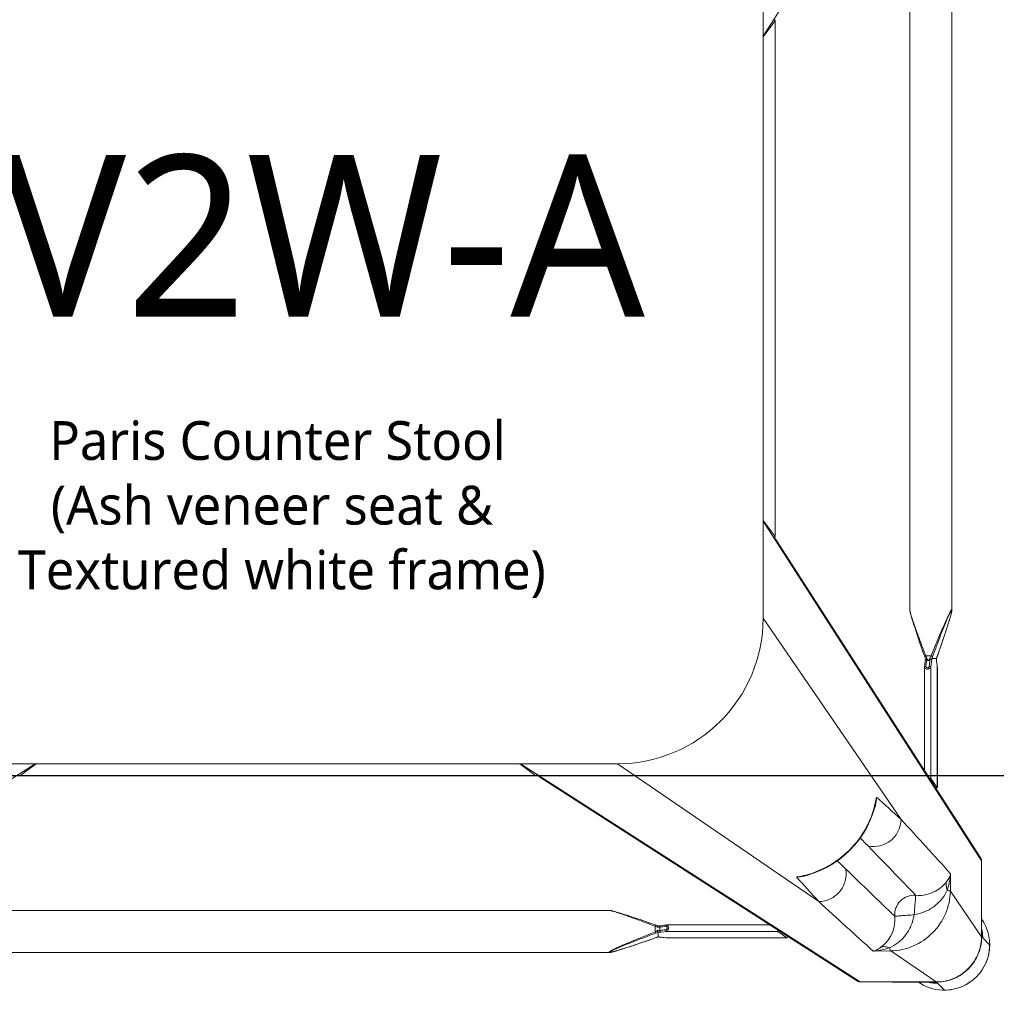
# Model space of a CAD drawing. Header units: millimetres. Extents: x 2950152 to 2989892, y -490837 to -470506.
# Tile 39 of 57: x 2971543 to 2971844, y -479632 to -479328. Entities that reach past the tile are written whole.
import ezdxf

# ---------------------------------------------------------------- set-up
doc = ezdxf.new("R2010")
doc.units = ezdxf.units.MM
doc.header["$LTSCALE"] = 1000
doc.header["$MEASUREMENT"] = 0
doc.header["$PDMODE"] = 3
doc.header["$PDSIZE"] = -1
doc.linetypes.add('HIDDEN2', pattern=[4.7625, 3.175, -1.5875])
doc.layers.get('0').update_dxf_attribs({"linetype": 'CONTINUOUS'})
doc.layers.get('Defpoints').update_dxf_attribs({"linetype": 'CONTINUOUS'})
for name, color, linetype in [('Kian Codes', 1, 'CONTINUOUS'), ('Kian Description', 3, 'CONTINUOUS'), ('LV_FURNITURE', 8, 'CONTINUOUS')]:
    doc.layers.add(name, color=color, linetype=linetype)
doc.styles.add('BA-SCALE 100', font='SIMPLEX.SHX', dxfattribs={"width": 0.8, "height": 200})
doc.styles.add('kian 4', font='Microsoft YaHei.ttf')
doc.styles.add('MtXpl_Microsoft_YaHe', font='Microsoft YaHei.ttf')
doc.dimstyles.new('BA SCALE 100', dxfattribs={"dimtxt": 200, "dimasz": 100, "dimexe": 0, "dimexo": 0, "dimgap": 50, "dimtad": 1, "dimdec": 0, "dimzin": 1, "dimdsep": 46, "dimtxsty": 'BA-SCALE 100', "dimblk": 'ARCHTICK', "dimcen": 2.5, "dimdle": 100, "dimclrd": 256, "dimclre": 256, "dimclrt": 256, "dimadec": 0, "dimazin": 0, "dimtfac": 1, "dimtdec": 0, "dimtmove": 1, "dimatfit": 3, "dimfxl": 0, "dimlwd": 9, "dimlwe": 9, "dimarcsym": 0})

# ---------------------------------------------------------------- blocks, each defined once
blk = doc.blocks.new('_ArchTick')
at = {"color": 0, "linetype": 'ByBlock', "const_width": 0.15}
blk.add_lwpolyline([(-0.5, -0.5), (0.5, 0.5)], dxfattribs=at)
blk = doc.blocks.new('*D804')
at = {"linetype": 'HIDDEN2', "lineweight": 9}
for p, q in [((2971934.89, -479639.08), (2971934.89, -479847.47)), ((2973311.85, -479738.34), (2973311.85, -479847.47)), ((2973411.85, -479847.47), (2971834.89, -479847.47))]:
    blk.add_line(p, q, dxfattribs=at)
at = {"layer": 'Defpoints', "color": 0, "lineweight": -2}
for p in [(2971934.89, -479639.08, 0), (2973311.85, -479738.34), (2971934.89, -479847.47)]:
    blk.add_point(p, dxfattribs=at)
at = {"lineweight": 9, "xscale": 100, "yscale": 100, "zscale": 100, "rotation": 180}
blk.add_blockref('_ArchTick', (2971934.89, -479847.47), dxfattribs=at)
at = {"lineweight": 9, "xscale": 100, "yscale": 100, "zscale": 100}
blk.add_blockref('_ArchTick', (2973311.85, -479847.47), dxfattribs=at)
at = {"insert": (2972623.37, -479697.47), "char_height": 200, "attachment_point": 5, "style": 'BA-SCALE 100'}
blk.add_mtext('1377', dxfattribs=at)
blk = doc.blocks.new('LV1C')
at = {"color": 0}
blk.add_line((0, 0), (625, 0), dxfattribs=at)
blk = doc.blocks.new('SV2W-A')
at = {"color": 0, "linetype": 'Continuous', "lineweight": 15}
for p, q in [((70.85, 57.91), (3.37, -47.09)), ((3.37, -227.09), (3.37, -17.09)), ((48.71, -224.5), (48.71, -19.68)), ((61.71, -224.5), (61.71, -19.68)), ((7.1, -42.33), (3.37, -47.36)), ((7.1, -42.33), (7.11, -42.3)), ((7.1, -201.86), (7.1, -42.33)), ((7.11, -201.86), (7.11, -42.33)), ((3.37, -196.83), (7.1, -201.86)), ((70.85, -302.09), (3.37, -197.09)), ((7.11, -201.88), (7.1, -201.86)), ((70.62, -301.28), (7.5, -203.05)), ((48.71, -224.5), (48.71, -224.5)), ((61.71, -224.5), (61.71, -224.5)), ((3.37, -227.09), (45.99, -289.28)), ((49.03, -226.05), (49.09, -226.28)), ((49.09, -226.28), (49.16, -226.51)), ((49.16, -226.51), (49.23, -226.76)), ((49.23, -226.76), (49.34, -227.14)), ((49.34, -227.14), (49.46, -227.54)), ((49.46, -227.54), (49.59, -227.95)), ((49.59, -227.95), (49.76, -228.53)), ((60.57, -228.82), (60.76, -228.24)), ((60.76, -228.24), (60.93, -227.67)), ((60.93, -227.67), (61.05, -227.27)), ((61.05, -227.27), (61.16, -226.88)), ((61.16, -226.88), (61.23, -226.64)), ((61.23, -226.64), (61.3, -226.4)), ((61.3, -226.4), (61.37, -226.16)), ((61.37, -226.16), (61.43, -225.94)), ((61.43, -225.94), (61.48, -225.73)), ((49.76, -228.53), (49.95, -229.12)), ((49.95, -229.12), (50.2, -229.9)), ((50.2, -229.9), (50.52, -230.87)), ((50.52, -230.87), (50.86, -231.9)), ((59.39, -232.44), (59.75, -231.38)), ((59.75, -231.38), (60.07, -230.38)), ((60.07, -230.38), (60.33, -229.58)), ((60.33, -229.58), (60.57, -228.82)), ((50.86, -231.9), (51.28, -233.17)), ((51.28, -233.17), (51.74, -234.52)), ((58.48, -235.12), (58.95, -233.74)), ((58.95, -233.74), (59.39, -232.44)), ((51.74, -234.52), (52.24, -235.95)), ((52.24, -235.95), (52.77, -237.49)), ((57.41, -238.17), (57.89, -236.82)), ((57.89, -236.82), (58.04, -236.38)), ((58.04, -236.38), (58.48, -235.12)), ((52.77, -237.49), (53.29, -238.93)), ((53.54, -239.61), (53.33, -241.37)), ((53.43, -238.23), (53.63, -238.76)), ((53.63, -238.76), (55.29, -238.76)), ((53.86, -240.28), (53.9, -239.87)), ((54.52, -240.18), (54.26, -240.18)), ((55.51, -239.78), (55.22, -242.31)), ((55.53, -239.59), (55.51, -239.78)), ((56.91, -239.59), (55.53, -239.59)), ((56.92, -239.58), (56.92, -239.58)), ((56.99, -240.47), (56.97, -240.32)), ((57.07, -241.13), (56.99, -240.47)), ((56.99, -240.47), (56.99, -240.53)), ((57.12, -238.98), (57.41, -238.17)), ((57.14, -238.93), (57.14, -238.93)), ((53.22, -242.37), (53.22, -274.2)), ((53.33, -241.37), (53.23, -242.25)), ((55.22, -242.31), (55.22, -276.63)), ((56.99, -240.53), (57.01, -240.73)), ((57.01, -240.73), (57.06, -241.12)), ((57.06, -241.12), (57.11, -241.52)), ((57.13, -241.68), (57.07, -241.13)), ((57.11, -241.52), (57.19, -242.26)), ((57.2, -242.25), (57.13, -241.68)), ((57.19, -242.26), (57.2, -242.31)), ((57.2, -242.31), (57.2, -242.25)), ((57.2, -242.25), (57.2, -279.43)), ((57.21, -242.37), (57.2, -242.31)), ((57.21, -279.44), (57.21, -242.37)), ((-326.63, -339.57), (-221.63, -272.09)), ((-251.63, -272.09), (-41.63, -272.09)), ((-221.36, -272.09), (-226.39, -275.82)), ((-71.89, -272.09), (-66.86, -275.82)), ((-71.63, -272.09), (33.37, -339.57)), ((-41.63, -272.09), (20.57, -314.71)), ((-226.42, -275.83), (-226.39, -275.82)), ((-226.39, -275.82), (-66.86, -275.82)), ((-226.39, -275.83), (-66.86, -275.83)), ((-66.86, -275.82), (-66.84, -275.83)), ((-65.67, -276.22), (32.56, -339.34)), ((57.2, -279.43), (55.22, -276.63)), ((57.2, -279.45), (57.2, -279.43)), ((37.86, -285.35), (38.02, -284.72)), ((38.02, -284.72), (38.02, -284.72)), ((70.85, -302.09), (70.85, -325.56)), ((16, -306.74), (16.76, -306.55)), ((16, -306.73), (16, -306.73)), ((61.23, -311.53), (61.32, -306.11)), ((61.23, -311.53), (70.85, -325.56)), ((70.89, -312.15), (70.89, -323.76)), ((-249.04, -317.43), (-44.21, -317.43)), ((-44.21, -317.43), (-44.22, -317.43)), ((-42.66, -317.75), (-42.88, -317.69)), ((-42.43, -317.81), (-42.66, -317.75)), ((-42.2, -317.88), (-42.43, -317.81)), ((-41.95, -317.95), (-42.2, -317.88)), ((-41.57, -318.06), (-41.95, -317.95)), ((-41.17, -318.18), (-41.57, -318.06)), ((-40.76, -318.31), (-41.17, -318.18)), ((-40.18, -318.49), (-40.76, -318.31)), ((-39.58, -318.67), (-40.18, -318.49)), ((-38.81, -318.92), (-39.58, -318.67)), ((-37.83, -319.24), (-38.81, -318.92)), ((-36.8, -319.58), (-37.83, -319.24)), ((-35.71, -319.95), (-36.8, -319.58)), ((-34.37, -320.4), (-35.71, -319.95)), ((-32.95, -320.89), (-34.37, -320.4)), ((-31.65, -321.35), (-32.95, -320.89)), ((-30.27, -321.83), (-31.65, -321.35)), ((-29.69, -322.04), (-30.27, -321.83)), ((-29.96, -324.01), (-29.96, -322.35)), ((-29.14, -322.23), (-29.31, -322.17)), ((-28.2, -322.55), (-28.54, -322.59)), ((-28.54, -322.59), (-28.54, -323.63)), ((-27.29, -322.05), (-28.25, -322.16)), ((-27.65, -322.49), (-28.2, -322.55)), ((-26.76, -322.38), (-27.65, -322.49)), ((-26.46, -321.95), (-27.29, -322.05)), ((5.49, -321.94), (-26.35, -321.94)), ((-29.16, -325.64), (-28.99, -325.65)), ((-29.14, -325.64), (-29.14, -325.64)), ((-29.13, -325.63), (-29.13, -324.22)), ((-28.99, -325.65), (-28.76, -325.66)), ((-28.25, -325.71), (-28.19, -325.71)), ((-28.25, -325.71), (-28.09, -325.73)), ((-28.19, -324.14), (-26.41, -323.94)), ((-27.6, -325.78), (-28.19, -325.71)), ((-28.09, -325.73), (-27.56, -325.79)), ((7.91, -323.94), (-26.41, -323.94)), ((10.71, -325.92), (7.91, -323.94)), ((70.89, -325.61), (71.25, -325.96)), ((70.91, -324.93), (70.9, -324.72)), ((70.92, -325.34), (70.92, -325.56)), ((-39.12, -329.05), (-38.32, -328.79)), ((-38.32, -328.79), (-37.32, -328.46)), ((-37.32, -328.46), (-36.08, -328.05)), ((-36.08, -328.05), (-34.77, -327.6)), ((-34.77, -327.6), (-33.36, -327.12)), ((-33.36, -327.12), (-31.87, -326.6)), ((-31.87, -326.6), (-29.69, -325.83)), ((-29.79, -325.86), (-29.79, -325.86)), ((-27.2, -325.83), (-27.6, -325.78)), ((-27.56, -325.79), (-26.46, -325.92)), ((-26.6, -325.89), (-27.2, -325.83)), ((-26.41, -325.92), (-26.6, -325.89)), ((-26.46, -325.92), (10.71, -325.92)), ((-26.46, -325.92), (-26.39, -325.92)), ((-26.39, -325.92), (-26.35, -325.92)), ((-26.35, -325.92), (10.73, -325.92)), ((10.71, -325.92), (10.73, -325.92)), ((73.35, -328.09), (71.22, -325.96)), ((-249.04, -330.43), (-44.21, -330.43)), ((-44.21, -330.43), (-44.22, -330.43)), ((-42.66, -330.11), (-42.43, -330.05)), ((-42.43, -330.05), (-42.2, -329.99)), ((-41.83, -329.88), (-41.44, -329.77)), ((-41.44, -329.77), (-41.04, -329.64)), ((-41.04, -329.64), (-40.47, -329.47)), ((-40.47, -329.47), (-39.89, -329.29)), ((-39.89, -329.29), (-39.12, -329.05)), ((37.39, -330.03), (42.81, -329.95)), ((42.81, -329.95), (56.84, -339.57)), ((43.37, -339.57), (33.37, -339.57)), ((56.84, -339.57), (43.37, -339.57)), ((43.44, -339.61), (56.89, -339.61)), ((57.04, -339.76), (57.25, -339.96)), ((59.37, -342.07), (57.24, -339.94))]:
    blk.add_line(p, q, dxfattribs=at)
for points in [[(48.71, -224.5), (48.72, -224.54), (48.72, -224.6), (48.72, -224.66), (48.73, -224.72), (48.74, -224.79), (48.75, -224.86), (48.76, -224.93), (48.78, -225.01), (48.79, -225.09), (48.81, -225.17), (48.83, -225.25), (48.85, -225.34), (48.87, -225.44), (48.9, -225.53), (48.92, -225.63), (48.95, -225.73), (48.97, -225.84), (49.03, -226.05)], [(61.48, -225.73), (61.51, -225.63), (61.53, -225.53), (61.56, -225.44), (61.58, -225.34), (61.6, -225.25)], [(61.6, -225.25), (61.62, -225.17), (61.63, -225.09), (61.65, -225.01), (61.67, -224.93), (61.68, -224.86), (61.69, -224.79), (61.7, -224.72), (61.71, -224.66), (61.71, -224.6), (61.71, -224.54), (61.71, -224.5)], [(53.29, -238.93), (53.37, -239.18), (53.46, -239.43)], [(53.46, -239.43), (53.54, -239.67), (53.54, -239.7)], [(56.92, -239.58), (56.93, -239.56), (56.99, -239.37)], [(56.94, -239.91), (56.93, -239.68), (56.92, -239.56)], [(56.97, -240.32), (56.96, -240.13), (56.94, -239.91)], [(56.99, -239.37), (57.06, -239.18), (57.12, -238.98)], [(53.23, -242.25), (53.22, -242.34), (53.22, -242.37)], [(16.76, -306.55), (18.88, -305.91), (20.96, -305.11), (22.98, -304.14), (24.93, -303.02), (26.78, -301.75), (28.55, -300.35), (30.19, -298.81), (31.72, -297.15), (33.12, -295.39), (34.38, -293.52), (35.49, -291.57), (36.44, -289.55), (37.23, -287.47), (37.86, -285.35)], [(-42.88, -317.69), (-42.98, -317.67), (-43.08, -317.64), (-43.18, -317.62), (-43.28, -317.59), (-43.37, -317.57), (-43.46, -317.55), (-43.55, -317.53), (-43.63, -317.51), (-43.71, -317.5), (-43.78, -317.48), (-43.86, -317.47), (-43.93, -317.46), (-43.99, -317.45), (-44.06, -317.44), (-44.12, -317.44), (-44.17, -317.43), (-44.22, -317.43)], [(-29.31, -322.17), (-29.5, -322.11), (-29.69, -322.04)], [(-28.25, -322.16), (-28.36, -322.17), (-28.55, -322.19), (-28.76, -322.2), (-28.99, -322.22), (-29.16, -322.22)], [(-26.35, -321.94), (-26.39, -321.94), (-26.46, -321.95)], [(-29.69, -325.83), (-29.5, -325.76), (-29.3, -325.7), (-29.14, -325.64)], [(-28.76, -325.66), (-28.55, -325.68), (-28.36, -325.7), (-28.25, -325.71)], [(-44.22, -330.43), (-44.17, -330.43), (-44.12, -330.43), (-44.06, -330.42), (-43.99, -330.42), (-43.93, -330.41), (-43.86, -330.4), (-43.79, -330.38), (-43.71, -330.37), (-43.63, -330.35), (-43.55, -330.34), (-43.46, -330.32)], [(-43.46, -330.32), (-43.37, -330.3), (-43.28, -330.27), (-43.18, -330.25), (-43.08, -330.23), (-42.98, -330.2), (-42.88, -330.17), (-42.66, -330.11)], [(-42.2, -329.99), (-42.08, -329.95), (-41.83, -329.88)]]:
    blk.add_lwpolyline(points, dxfattribs=at)
for centre, radius, start, end in [((-41.63, -227.09), 45, 270, 0), ((20.67, -254.66), 36.6, 25.327, 25.7487), ((31.58, -230.09), 25.74, 338.146, 339.0892), ((30.15, -229.54), 27.27, 339.0791, 339.8493), ((81.71, -247.68), 26.08, 160.3973, 161.9235), ((73.83, -238.9), 16.92, 182.3246, 182.9034), ((64.91, -239.6), 7.98, 186.256, 186.6642), ((10.14, -278.11), 28.56, 347.3353, 351.3875), ((22.12, -281.06), 16.31, 347.0122, 355.3188), ((1101.07, 882.33), 1576.66, 227.62265, 227.99608), ((28.7, -282.77), 9.64, 334.8369, 343.365), ((9.87, -278.05), 28.83, 346.6036, 347.3408), ((-2569.27, -2687.12), 3548.12, 42.14906, 42.5165), ((-826.96, -1131.17), 1199.74, 44.01228, 44.18381), ((-6479.3, -6591.06), 9058.45, 43.875091, 44.008381), ((69.44, -302.04), 1.4, 29.2372, 32.6099), ((862.27, 558.05), 1199.48, 225.81604, 225.98775), ((9.39, -278.87), 28.55, 278.6076, 282.8248), ((12.34, -290.83), 16.32, 274.6716, 282.9875), ((-1254.82, -1463.85), 1716.72, 42.01918, 42.36216), ((9.33, -278.6), 28.83, 282.8187, 283.4009), ((14.06, -297.42), 9.64, 286.6319, 295.2458), ((6374.01, 6264.2), 9132.92, 225.992162, 226.124366), ((2488.65, 2377.39), 3652.24, 227.4859, 227.84284), ((-12.76, -286.69), 39.59, 244.2603, 244.433), ((-18.34, -298.42), 26.6, 244.3575, 245.5098), ((59.52, -328.05), 13.87, 24.1743, 34.9746), ((59.49, -328.06), 13.9, 2.7783, 24.1428), ((-39.18, -305.46), 20.72, 296.4506, 298.295), ((-39.08, -299.14), 26.98, 290.1485, 291.6429), ((-21, -350.54), 26.2, 108.5694, 109.6049), ((-21.54, -348.92), 24.49, 108.051, 108.5687), ((-29.82, -342.51), 16.88, 87.0641, 87.6759), ((56.92, -325.51), 13.93, 357.9679, 359.7939), ((56.87, -325.64), 14.02, 358.3649, 0.1468), ((94.79, -323.76), 23.91, 180.0085, 180.5994), ((57.24, -325.9), 13.98, 4.583, 12.3998), ((57.32, -325.9), 13.91, 359.7212, 4.5867), ((59.37, -328.09), 14, 269.9994, 0.0006), ((59.34, -328.05), 14.05, 314.9701, 357.4085), ((56.89, -325.51), 13.96, 356.0899, 357.968), ((56.86, -325.64), 14.02, 356.524, 358.3651), ((59.45, -328.06), 13.94, 357.432, 2.7677), ((33.32, -338.16), 1.4, 237.3901, 240.7628), ((59.33, -328.24), 13.87, 235.025, 267.2496), ((57.18, -325.96), 13.98, 257.6002, 265.417), ((57.18, -326.02), 13.92, 265.4148, 269.399), ((56.79, -325.66), 13.91, 270.2057, 270.3862), ((56.79, -325.65), 13.92, 270.3862, 271.002), ((56.92, -325.59), 14.01, 269.8531, 270.469), ((57.18, -326.12), 13.83, 269.4023, 270.2846), ((56.92, -325.59), 14.02, 270.4691, 271.3029), ((59.33, -328.06), 14.05, 272.5915, 315.0299), ((59.34, -328.17), 13.94, 267.2323, 272.568)]:
    blk.add_arc(centre, radius, start, end, dxfattribs=at)
for centre, major_axis, ratio, start_param, end_param in [((5.61, -42.33), (1.5, 0.03), 0.156004, 6.282651, 7.166791), ((4.71, -44.21), (0, 1.01), 0.981142, -1.570796, -1.025696), ((4.71, -199.97), (0, 1.01), 0.981142, -2.115885, -1.570796), ((5.61, -201.86), (1.5, -0.03), 0.156004, -0.883591, 0.000534), ((-224.51, -273.43), (1.01, 0), 0.981142, -2.115885, -1.570796), ((-68.75, -273.43), (1.01, 0), 0.981142, -1.570796, -1.025696), ((-66.86, -274.33), (-0.03, 1.5), 0.156004, 3.141059, 4.025198), ((54.22, -276.63), (1, -0.02), 0.16329, 0.120074, 1.080381), ((56.21, -279.43), (1, -0.02), 0.16329, -1.075562, -0.001825), ((60.92, -312.3), (10, 0), 0.182662, 0.082453, 0.116856), ((7.91, -322.94), (-0.02, 1), 0.16329, -4.221973, -3.261666), ((10.71, -324.92), (-0.02, 1), 0.16329, -3.139768, -2.066031)]:
    blk.add_ellipse(centre, major_axis=major_axis, ratio=ratio, start_param=start_param, end_param=end_param, dxfattribs=at)
for points, start_tangent, end_tangent in [([(7.34, -202.81), (6.71, -202.27)], (-0.538874, 0.842386), (-0.916163, 0.400807)), ([(7.57, -203.62), (7.34, -202.81)], (0.021147, 0.999776), (-0.538874, 0.842386)), ([(48.71, -224.5), (48.73, -224.69), (48.78, -224.94), (48.85, -225.25), (48.94, -225.59), (49.16, -226.34), (49.42, -227.15), (49.7, -228), (50, -228.89), (50.63, -230.7), (51.3, -232.55), (51.99, -234.43), (52.7, -236.32), (53.43, -238.23)], (-0.001275, -0.999999), (0.358586, -0.933497)), ([(55.29, -238.76), (56.12, -236.7), (56.95, -234.65), (57.79, -232.62), (58.22, -231.61), (58.64, -230.61), (59.07, -229.63), (59.49, -228.66), (59.91, -227.71), (60.33, -226.8), (60.54, -226.37), (60.74, -225.95), (60.93, -225.55), (61.12, -225.19), (61.3, -224.87), (61.45, -224.62), (61.52, -224.52), (61.58, -224.45), (61.63, -224.41), (61.67, -224.39)], (0.36943, 0.929258), (0.999974, -0.007184)), ([(55.75, -238.93), (56.5, -236.9), (57.26, -234.87), (58.03, -232.86), (58.42, -231.86), (58.81, -230.87), (59.2, -229.9), (59.59, -228.93), (59.98, -227.99), (60.36, -227.07), (60.55, -226.63), (60.74, -226.2), (60.93, -225.8), (61.11, -225.42), (61.27, -225.09), (61.43, -224.81), (61.49, -224.71), (61.55, -224.63), (61.6, -224.58), (61.64, -224.56)], (0.344508, 0.938783), (0.999982, -0.005917)), ([(61.61, -225.17), (61.45, -225.82), (61.25, -226.57), (60.76, -228.2), (60.22, -229.92), (59.64, -231.68), (59.04, -233.48), (58.42, -235.29), (57.14, -238.93)], (-0.205408, -0.978676), (-0.335383, -0.942082)), ([(61.68, -224.76), (61.67, -224.85), (61.61, -225.17)], (-0.091221, -0.995831), (-0.205408, -0.978676)), ([(61.64, -224.56), (61.68, -224.62), (61.68, -224.68), (61.68, -224.76)], (0.999965, 0.008398), (-0.091221, -0.995831)), ([(61.67, -224.39), (61.69, -224.4), (61.71, -224.44), (61.71, -224.5)], (0.999944, 0.010617), (0.004823, -0.999988)), ([(53.63, -238.76), (53.49, -238.82), (53.38, -238.87), (53.34, -238.89), (53.31, -238.91), (53.29, -238.92), (53.29, -238.93)], (-0.935297, -0.353863), (0.311336, -0.9503)), ([(53.54, -239.7), (53.58, -239.73), (53.6, -239.74), (53.64, -239.75), (53.74, -239.78), (53.84, -239.83)], (0.311061, -0.95039), (0.85259, -0.522581)), ([(53.66, -241.96), (53.86, -240.28)], (0.113646, 0.993521), (0.112462, 0.993656)), ([(53.75, -239.01), (54.04, -239.63), (54.26, -240.18)], (0.427625, -0.903956), (0.341942, -0.939721)), ([(53.84, -239.83), (53.9, -239.87)], (0.85259, -0.522581), (0.749465, -0.662043)), ([(54.26, -240.18), (53.99, -239.94), (53.9, -239.87)], (-0.74466, 0.667444), (-0.749465, 0.662044)), ([(54.52, -240.18), (54.9, -239.52), (55.29, -238.76)], (0.513965, 0.857811), (0.445042, 0.89551)), ([(54.95, -239.87), (54.52, -240.18)], (-0.81161, -0.5842), (-0.804441, -0.594033)), ([(54.95, -239.87), (54.7, -241.96)], (-0.120357, -0.992731), (-0.118392, -0.992967)), ([(54.95, -239.87), (55.27, -239.75), (55.47, -239.67)], (0.81161, 0.584199), (0.542855, 0.839827)), ([(55.29, -238.76), (55.6, -238.88), (55.75, -238.93)], (0.938767, -0.344552), (0.925521, -0.378696)), ([(55.47, -239.67), (55.51, -239.62), (55.52, -239.6), (55.53, -239.59)], (0.542855, 0.839827), (1, -0.000004)), ([(56.92, -239.58), (56.92, -239.59), (56.91, -239.59)], (-0.335465, -0.942053), (-1, -0.000699)), ([(56.93, -239.75), (56.94, -239.95), (56.98, -240.47)], (0.050704, -0.998714), (0.10903, -0.994039)), ([(55.22, -242.31), (55.11, -242.49), (54.89, -242.64), (54.56, -242.75), (54.17, -242.8), (53.79, -242.77), (53.48, -242.68), (53.37, -242.61), (53.29, -242.54), (53.24, -242.46), (53.22, -242.37)], (-0.227537, -0.973769), (-0.001913, 0.999998)), ([(53.23, -242.25), (53.24, -242.21), (53.31, -242.09)], (0.119095, 0.992883), (0.713246, 0.700914)), ([(53.31, -242.09), (53.35, -242.06), (53.5, -241.98)], (0.713246, 0.700914), (0.959329, 0.282291)), ([(53.5, -241.98), (53.66, -241.96)], (0.959329, 0.282291), (0.999559, 0.029703)), ([(54.7, -241.96), (54.65, -242.13), (54.54, -242.28), (54.36, -242.4), (54.12, -242.44), (53.9, -242.4), (53.75, -242.28), (53.68, -242.13), (53.66, -241.96)], (-0.118395, -0.992967), (0.113571, 0.99353)), ([(55.22, -242.31), (55.17, -242.18), (55.05, -242.07), (54.89, -241.99), (54.7, -241.96)], (-0.115609, 0.993295), (-0.999565, 0.029499)), ([(57.2, -242.31), (57.21, -242.37)], (0.227505, -0.973777), (0.000171, -1)), ([(-65.91, -276.06), (-66.45, -275.43)], (-0.842386, 0.538874), (-0.400787, 0.916171)), ([(-65.1, -276.29), (-65.91, -276.06)], (-0.999776, -0.021147), (-0.842386, 0.538874)), ([(38.38, -282.38), (38.35, -283.19), (37.94, -285.53)], (0.005311, -0.999986), (-0.287143, -0.957888)), ([(37.92, -284.73), (34.96, -292.28), (30.05, -298.76), (23.57, -303.68), (16.01, -306.64)], (-0.231685, -0.972791), (-0.972773, -0.231761)), ([(45.99, -289.28), (45.14, -292.87), (42.85, -295.77), (39.56, -297.44), (35.88, -297.57)], (-0.014824, -0.99989), (-0.983095, 0.183096)), ([(70.85, -302.09), (70.67, -301.35)], (0.021147, 0.999776), (-0.488372, 0.872635)), ([(16.81, -306.65), (16.05, -306.85), (13.66, -307.1)], (-0.957895, -0.287117), (-0.999986, 0.005292)), ([(20.57, -314.71), (24.15, -313.86), (27.05, -311.57), (28.73, -308.28), (28.86, -304.6)], (0.99989, 0.014825), (-0.183098, 0.983095)), ([(60.03, -308.59), (60.47, -307.98), (61.32, -306.11)], (0.61844, 0.785832), (0.260466, 0.965483)), ([(60.27, -311.13), (60.65, -309.89), (61.32, -306.11)], (0.319709, 0.947516), (0.086715, 0.996233)), ([(50.51, -312.75), (53.84, -312.54), (56.61, -311.51), (58.65, -310.07), (60.03, -308.59)], (0.995088, -0.098992), (0.62004, 0.78457)), ([(60.27, -311.13), (59.94, -309.83), (60.03, -308.59)], (-0.373604, 0.927588), (0.239059, 0.971005)), ([(42.81, -329.95), (49.77, -328.44), (55.69, -324.41), (59.72, -318.48), (61.23, -311.53)], (0.999851, 0.01725), (0.017219, 0.999852)), ([(44.03, -319.23), (44.39, -316.68), (45.79, -314.51), (47.96, -313.11), (50.51, -312.75)], (-0.074771, 0.997201), (0.997201, -0.074771)), ([(50.04, -318.75), (53.47, -317.78), (56.44, -316.02), (58.75, -313.69), (60.27, -311.13)], (0.988966, 0.14814), (0.411025, 0.911624)), ([(50.04, -318.75), (50.22, -316.61), (50.3, -315.62), (50.38, -314.74), (50.44, -313.99), (50.48, -313.4), (50.48, -312.97), (50.49, -312.84), (50.51, -312.75)], (0.130599, 0.991435), (0.396932, 0.917848)), ([(60.27, -311.13), (60.9, -311.33), (61.1, -311.43), (61.23, -311.53)], (0.97158, -0.236709), (0.668755, -0.743483)), ([(-29.96, -322.35), (-31.93, -321.6), (-33.89, -320.86), (-35.84, -320.14), (-37.77, -319.44), (-39.65, -318.78), (-40.56, -318.47), (-41.45, -318.18), (-42.3, -317.91), (-43.08, -317.68), (-43.44, -317.58), (-43.76, -317.5), (-44.02, -317.45), (-44.21, -317.43)], (-0.933016, 0.359834), (-0.999999, -0.001112)), ([(39.88, -328.74), (41.35, -327.37), (42.79, -325.32), (43.82, -322.56), (44.03, -319.23)], (0.784452, 0.62019), (-0.098955, 0.995092)), ([(42.41, -328.99), (44.98, -327.46), (47.3, -325.16), (49.06, -322.18), (50.04, -318.75)], (0.911574, 0.411135), (0.148359, 0.988934)), ([(50.04, -318.75), (47.89, -318.94), (46.91, -319.02), (46.02, -319.1), (45.27, -319.16), (44.68, -319.2), (44.26, -319.2), (44.12, -319.21), (44.03, -319.23)], (-0.991439, -0.130574), (-0.917794, -0.397057)), ([(-29.96, -322.35), (-29.9, -322.21), (-29.85, -322.1), (-29.83, -322.06), (-29.81, -322.03), (-29.8, -322.01), (-29.79, -322)], (0.353861, 0.935298), (0.950331, -0.311242)), ([(-29.36, -322.63), (-29.27, -322.34), (-29.22, -322.26), (-29.16, -322.22)], (0.181353, 0.983418), (0.998887, 0.047174)), ([(-28.54, -322.59), (-28.72, -322.6), (-29.36, -322.63)], (-0.995627, -0.093423), (-0.99962, -0.027573)), ([(-28.54, -322.59), (-28.52, -322.43), (-28.45, -322.29), (-28.36, -322.2), (-28.25, -322.16)], (0.037637, 0.999291), (0.992648, 0.121036)), ([(-26.76, -322.38), (-26.73, -322.22), (-26.67, -322.09), (-26.58, -321.99), (-26.46, -321.95)], (0.029703, 0.999559), (0.992883, 0.119096)), ([(-26.76, -323.42), (-26.59, -323.37), (-26.44, -323.25), (-26.32, -323.07), (-26.27, -322.84), (-26.32, -322.62), (-26.44, -322.47), (-26.59, -322.4), (-26.76, -322.38)], (0.992968, 0.118387), (-0.993522, -0.113643)), ([(-26.41, -323.94), (-26.23, -323.83), (-26.08, -323.61), (-25.97, -323.28), (-25.92, -322.89), (-25.95, -322.51), (-26.04, -322.2), (-26.1, -322.09), (-26.18, -322.01), (-26.26, -321.96), (-26.35, -321.94)], (0.973786, 0.227467), (-0.999996, 0.002962)), ([(-44.33, -330.39), (-44.31, -330.35), (-44.27, -330.3), (-44.2, -330.24), (-44.1, -330.17), (-43.84, -330.02), (-43.53, -329.84), (-43.16, -329.65), (-42.77, -329.46), (-42.35, -329.26), (-41.92, -329.05), (-41.01, -328.63), (-40.06, -328.21), (-39.09, -327.79), (-38.11, -327.36), (-37.11, -326.94), (-36.1, -326.51), (-34.07, -325.67), (-32.02, -324.84), (-29.96, -324.01)], (-0.00525, 0.999986), (0.929258, 0.369432)), ([(-44.16, -330.36), (-44.14, -330.32), (-44.09, -330.27), (-44.01, -330.21), (-43.9, -330.15), (-43.63, -329.99), (-43.3, -329.82), (-42.92, -329.65), (-42.51, -329.46), (-42.09, -329.27), (-41.65, -329.08), (-40.73, -328.69), (-39.79, -328.31), (-38.82, -327.92), (-37.84, -327.53), (-36.85, -327.14), (-35.86, -326.75), (-33.85, -325.98), (-31.82, -325.22), (-29.79, -324.47)], (-0.004587, 0.999989), (0.938783, 0.344509)), ([(-29.96, -324.01), (-29.84, -324.32), (-29.79, -324.47)], (0.344553, -0.938767), (0.378721, -0.925511)), ([(-29.36, -323.7), (-29.14, -323.69), (-28.54, -323.63)], (0.998985, 0.045036), (0.990267, 0.139178)), ([(-29.36, -323.7), (-29.32, -323.88), (-29.26, -324.04), (-29.2, -324.16), (-29.14, -324.21)], (0.180239, -0.983623), (0.942079, -0.33539)), ([(-29.14, -324.21), (-28.88, -324.2), (-28.19, -324.14)], (0.999179, 0.040503), (0.993204, 0.116382)), ([(-29.14, -324.21), (-29.13, -324.21), (-29.13, -324.22)], (0.942045, -0.335488), (0.00066, -1)), ([(-29.13, -325.63), (-29.13, -325.64), (-29.14, -325.64)], (-0.002385, -0.999997), (-0.942203, -0.335043)), ([(-28.47, -325.68), (-28.59, -325.67), (-28.96, -325.65)], (-0.996277, 0.086204), (-0.998684, 0.051277)), ([(-28.54, -323.63), (-26.76, -323.42)], (0.99278, 0.119949), (0.992967, 0.118392)), ([(-28.54, -323.63), (-28.51, -323.82), (-28.43, -323.98), (-28.32, -324.09), (-28.19, -324.14)], (0.037304, -0.999304), (0.993309, -0.11549)), ([(-28.19, -325.71), (-28.26, -325.7), (-28.47, -325.68)], (-0.993236, 0.116111), (-0.996277, 0.086204)), ([(-26.76, -323.42), (-26.73, -323.61), (-26.65, -323.77), (-26.54, -323.88), (-26.41, -323.94)], (0.029499, -0.999565), (0.993295, -0.115609)), ([(70.85, -325.56), (70.89, -325.61)], (0.703317, -0.710876), (0.520906, -0.853614)), ([(70.9, -324.72), (70.9, -324.55), (70.89, -324.01)], (-0.031694, 0.999498), (-0.010313, 0.999947)), ([(70.92, -325.37), (70.92, -325.27), (70.91, -324.93)], (-0.002901, 0.999996), (-0.032219, 0.999481)), ([(-29.79, -325.86), (-33.44, -327.14), (-35.25, -327.76), (-37.04, -328.36), (-38.81, -328.94), (-40.53, -329.49), (-42.16, -329.97), (-42.9, -330.17), (-43.55, -330.33)], (-0.942082, -0.335384), (-0.978862, -0.204521)), ([(-26.35, -325.92), (-26.41, -325.92)], (-1, 0.00041), (-0.973885, 0.227044)), ([(37.39, -330.04), (38.01, -329.83), (39.88, -328.74)], (0.965527, 0.260301), (0.785826, 0.618447)), ([(42.41, -328.99), (41.11, -328.66), (39.88, -328.74)], (-0.92762, 0.373525), (-0.971118, -0.238599)), ([(70.82, -326.46), (69.51, -331.48), (66.47, -335.69), (62.12, -338.52), (57.04, -339.57)], (-0.068188, -0.997672), (-0.999847, -0.017487)), ([(70.86, -326.49), (69.6, -331.5), (66.61, -335.71), (62.29, -338.54), (57.24, -339.6)], (-0.060632, -0.99816), (-0.999741, -0.022737)), ([(-44.22, -330.43), (-44.26, -330.43), (-44.31, -330.42), (-44.33, -330.39)], (-0.999992, 0.004076), (0.011158, 0.999938)), ([(-44.14, -330.38), (-44.16, -330.36)], (-0.808745, 0.588159), (0.008751, 0.999962)), ([(-43.55, -330.33), (-43.77, -330.37), (-43.94, -330.39), (-44.07, -330.4), (-44.14, -330.38)], (-0.978862, -0.204521), (-0.808745, 0.588159)), ([(37.39, -330.03), (38.65, -329.89), (42.41, -328.99)], (0.996234, 0.0867), (0.947517, 0.319704)), ([(42.81, -329.95), (42.71, -329.82), (42.61, -329.62), (42.41, -328.99)], (-0.743483, 0.668755), (-0.236707, 0.971581)), ([(33.37, -339.57), (32.63, -339.39)], (-0.999776, -0.021147), (-0.872635, 0.488372)), ([(43.44, -339.61), (43.37, -339.57)], (-0.911095, 0.412197), (-0.840511, 0.541795)), ([(56.09, -339.61), (56.68, -339.67), (56.88, -339.7), (57, -339.74)], (0.994409, -0.105593), (0.930324, -0.366739)), ([(56.89, -339.61), (56.84, -339.57)], (-0.838225, 0.545324), (-0.735568, 0.677451)), ([(57, -339.74), (57.04, -339.76)], (0.930324, -0.366739), (0.707107, -0.707107))]:
    blk.add_spline(points, degree=3, dxfattribs=dict(at, start_tangent=start_tangent, end_tangent=end_tangent))
at = {"layer": 'Kian Codes', "insert": (-268.4, -83.88), "char_height": 50, "attachment_point": 1, "style": 'kian 4'}
blk.add_mtext_dynamic_manual_height_columns('{\\fMicrosoft YaHei|b0|i0|c134|p34;SV2W-A}', width=191.4678, gutter_width=200, heights=[0], dxfattribs=at)
at = {"layer": 'Kian Description', "insert": (-262.99, -166.14), "char_height": 12, "attachment_point": 1, "style": 'MtXpl_Microsoft_YaHe'}
blk.add_mtext_dynamic_manual_height_columns('{\\W5.6252;  }Paris Counter Stool\\P{\\W5.68543;  }(Ash {\\fMicrosoft YaHei|b0|i0|c134|p34;veneer }seat & {\\fMicrosoft YaHei|b0|i0|c134|p34;\\P{\\W8.844449; }Textured white} frame)', width=248.9049, gutter_width=200, heights=[56.96], dxfattribs=at)

msp = doc.modelspace()

# ---------------------------------------------------------------- linework, layer by layer
at = {"lineweight": -2}
msp.add_circle((2970013.77, -481719.25), 9117.57, dxfattribs=at)

# ---------------------------------------------------------------- block references
at = {"layer": 'LV_FURNITURE'}
msp.add_blockref('SV2W-A', (2971769.02, -479285.74, 0), dxfattribs=at)
at = {"layer": 'LV_FURNITURE', "rotation": 180}
msp.add_blockref('LV1C', (2971934.89, -479561.57, 0), dxfattribs=at)

# ---------------------------------------------------------------- dimensions: what is measured, and where the dimension line sits
dim = msp.add_linear_dim(base=(2971934.89, -479847.47), p1=(2973311.85, -479738.34), p2=(2971934.89, -479639.08, 0), angle=180, dimstyle='BA SCALE 100', override={"dimfxl": 0.05, "dimtfill": 1})
dim.commit()
dim.dimension.update_dxf_attribs({"geometry": '*D804', "text_midpoint": (2972623.37, -479697.47)})

doc.saveas('drawing.dxf')
